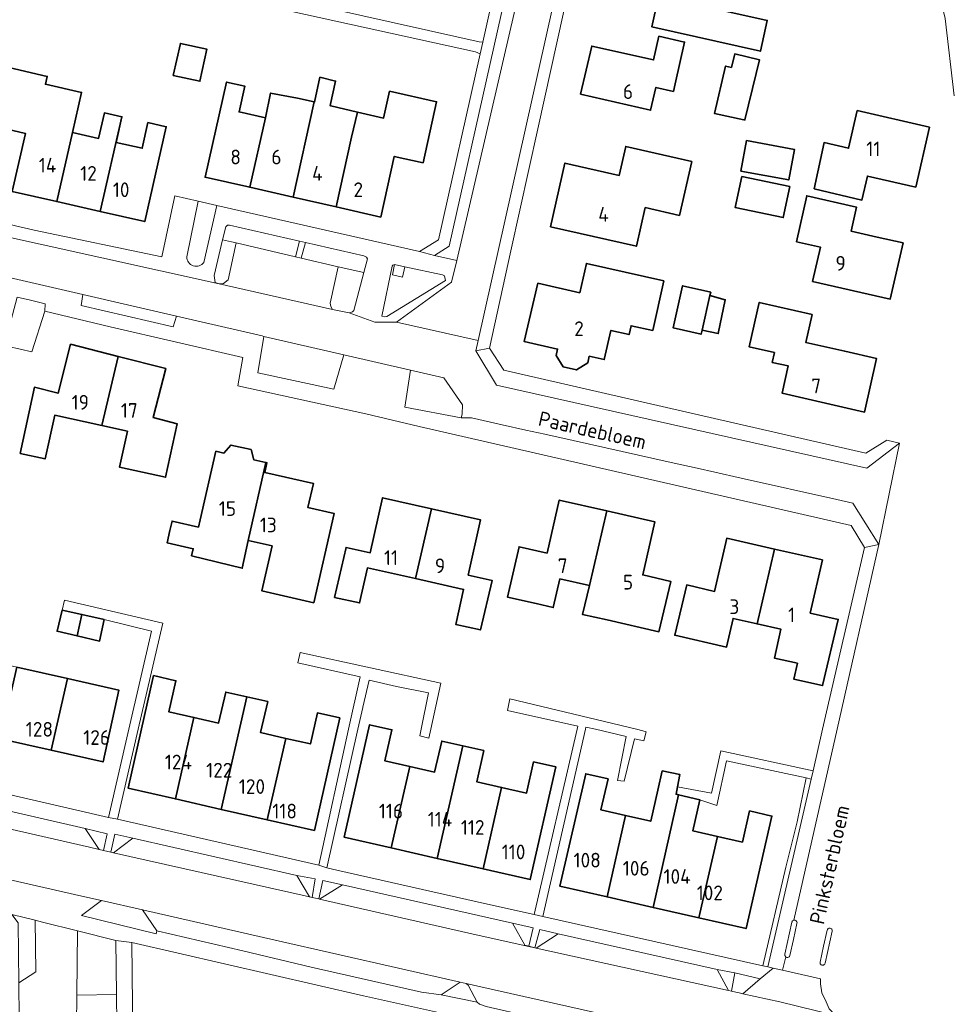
# Model space of a CAD drawing. Header units: metres. Extents: x 248349 to 248832, y 480496 to 481249.
# Tile 15 of 16: x 248718 to 248832, y 480966 to 481087. Entities that reach past the tile are written whole.
import ezdxf
from ezdxf.enums import TextEntityAlignment as Align

# ---------------------------------------------------------------- set-up
doc = ezdxf.new("R2010")
doc.units = ezdxf.units.M
for name, color, linetype, lineweight in [('B-XX-GR-GROENVOORZIENING-GV', 80, 'Continuous', 18), ('B-XX-IE-TERREINAFSCHEIDING_KUNSTMATIG_HEKWERK-G', 20, 'IE-TERREINAFSCHEIDING-KUNSTMATIG', 18), ('B-XX-OG-BEBOUWING-GV', 7, 'Continuous', 35), ('B-XX-OG-BEBOUWING-T18', 10, 'Continuous', 18), ('B-XX-OG-BEBOUWING_LOODS-GV', 7, 'Continuous', 35), ('B-XX-OG-TERREIN_ERF-GV', 7, 'Continuous', 18), ('B-XX-OG-TOPOGRAFIE-T18', 10, 'Continuous', 18), ('B-XX-VH-VERHARDING_OPEN-GV', 252, 'Continuous', 18)]:
    doc.layers.add(name, color=color, linetype=linetype, lineweight=lineweight)
doc.styles.add('NLCS-ISO-M-T18', font='NLCS-ISO.ttf', dxfattribs={"height": 1.8})
doc.linetypes.add('IE-TERREINAFSCHEIDING-KUNSTMATIG', pattern='A,4,[82,NLCS.SHX,S=0.75,R=90,X=0,Y=0],4,-2', length=10)

msp = doc.modelspace()

# ---------------------------------------------------------------- linework, layer by layer
at = {"layer": 'B-XX-GR-GROENVOORZIENING-GV'}
msp.add_lwpolyline([(248740.117, 481057.098), (248741.721, 481064.067), (248739.423, 481064.588), (248738.019, 481057.794)], dxfattribs=at)
for points in [[(248751.331, 481057.785), (248751.82, 481059.703), (248743.26, 481061.65), (248743, 481061.65), (248742.79, 481061.46), (248742.414, 481059.86), (248743.504, 481059.618), (248744.08, 481059.49)], [(248742, 481054.5), (248742.51, 481054.55), (248743.08, 481054.96), (248744.08, 481059.49), (248743.504, 481059.618), (248742.414, 481059.86), (248741.39, 481055.5), (248741.51, 481054.65)], [(248752.005, 481057.626), (248756.54, 481056.56), (248759.693, 481055.858), (248760.14, 481057.53), (248760, 481057.75), (248759.7, 481057.91), (248752.549, 481059.537)], [(248756.54, 481056.56), (248755.55, 481052.14), (248755.63, 481051.71), (248755.84, 481051.36), (248757.89, 481050.93), (248758.3, 481051.06), (248758.46, 481051.24), (248759.693, 481055.858)], [(248762.49, 481050.5), (248769.67, 481054.89), (248769.59, 481055.28), (248769.54, 481055.45), (248769.32, 481055.58), (248764.716, 481056.582), (248764.414, 481055.302), (248763.185, 481055.571), (248763.44, 481056.86), (248763.24, 481056.79), (248763.16, 481056.65), (248761.9, 481050.53), (248762.15, 481050.46)], [(248764.716, 481056.582), (248763.44, 481056.86), (248763.185, 481055.571), (248764.414, 481055.302)], [(248714.972, 481047.97), (248714.736, 481047.145), (248719.07, 481046.18), (248720.66, 481051.16), (248720.7, 481052.05), (248718.93, 481052.49), (248717.26, 481052.85), (248715.93, 481047.76)], [(248757.23, 481045.801), (248747.46, 481048.06), (248746.71, 481043.61), (248756, 481041.61)], [(248771.71, 481038.53), (248771.74, 481039.68), (248769.45, 481042.98), (248765.41, 481043.91), (248764.68, 481039.408), (248771.6, 481038.1)], [(248724.66, 480975.35), (248724.58, 480967.5), (248729.43, 480967.55), (248729.36, 480974.16)]]:
    msp.add_lwpolyline(points, close=True, dxfattribs=at)
msp.add_lwpolyline([(248738.019, 481057.794, 0.7072963), (248740.117, 481057.098)], format="xyb", dxfattribs=at)
at = {"layer": 'B-XX-IE-TERREINAFSCHEIDING_KUNSTMATIG_HEKWERK-G'}
msp.add_lwpolyline([(248831.906, 481077.496), (248830.774, 481086.953), (248828.385, 481096.972)], dxfattribs=at)
at = {"layer": 'B-XX-OG-BEBOUWING-GV'}
for points in [[(248799.985, 481094), (248796.879, 481094.692), (248790.316, 481096.18), (248789.015, 481090.31), (248793.989, 481089.199), (248795.567, 481088.846), (248794.912, 481085.917), (248808.194, 481082.947), (248809.036, 481086.712), (248802.622, 481088.132), (248803.019, 481089.864), (248799.236, 481090.731)], [(248786.174, 481077.709), (248794.755, 481075.728), (248795.403, 481078.51), (248797.55, 481078.018), (248797.755, 481078.968), (248798.91, 481084.069), (248795.771, 481084.779), (248795.115, 481081.875), (248787.565, 481083.579)], [(248804.639, 481080.953), (248803.92, 481081.13), (248802.57, 481075.34), (248806.17, 481074.55), (248806.3, 481074.53), (248807.65, 481080.21), (248808.081, 481081.881), (248805.054, 481082.603)], [(248722.119, 481064.558), (248724.05, 481072.996), (248724.033, 481073), (248725.154, 481077.903), (248720.742, 481078.911), (248720.961, 481079.869), (248716.272, 481080.94), (248714.621, 481073.716), (248718.29, 481072.878), (248716.679, 481065.801)], [(248745.725, 481066.295), (248747.648, 481074.79), (248744.419, 481075.52), (248745.127, 481078.653), (248742.892, 481079.158), (248740.272, 481067.53)], [(248753.642, 481076.728), (248753.617, 481076.734), (248751.02, 481065.095), (248756.317, 481063.896), (248758.182, 481072.409), (248758.898, 481075.478), (248755.659, 481076.273), (248755.565, 481076.294), (248756.221, 481079.292), (248754.303, 481079.748)], [(248747.648, 481074.79), (248745.725, 481066.295), (248751.02, 481065.095), (248753.617, 481076.734), (248751.579, 481077.195), (248748.278, 481077.823)], [(248758.182, 481072.409), (248756.317, 481063.896), (248761.759, 481062.663), (248763.404, 481070.073), (248766.919, 481069.292), (248768.579, 481076.77), (248762.828, 481078.047), (248762.099, 481074.767), (248758.898, 481075.478)], [(248727.421, 481063.346), (248730.098, 481074.919), (248727.951, 481075.402), (248727.247, 481072.277), (248724.05, 481072.996), (248722.119, 481064.558)], [(248814.749, 481066.109), (248820.599, 481064.732), (248821.268, 481067.672), (248827.187, 481066.325), (248828.868, 481073.646), (248820.031, 481075.677), (248818.974, 481071.077), (248815.977, 481071.767)], [(248727.421, 481063.346), (248732.876, 481062.1), (248735.52, 481073.7), (248733.273, 481074.205), (248732.57, 481071.08), (248729.395, 481071.794), (248730.098, 481074.919)], [(248806.494, 481072.016), (248805.798, 481068.282), (248811.649, 481067.191), (248812.345, 481070.924)], [(248782.518, 481061.476), (248793.018, 481059.09), (248794.095, 481063.811), (248798.289, 481062.854), (248799.795, 481069.447), (248791.714, 481071.288), (248790.915, 481067.757), (248784.283, 481069.258)], [(248805.91, 481067.633), (248805.106, 481063.824), (248810.983, 481062.584), (248811.787, 481066.393)], [(248812.605, 481059.646), (248815.521, 481058.983), (248814.565, 481054.777), (248824.072, 481052.617), (248825.637, 481059.495), (248822.471, 481060.218), (248819.29, 481060.945), (248819.957, 481063.864), (248813.866, 481065.256)], [(248795.013, 481048.766), (248796.374, 481054.856), (248786.916, 481056.997), (248786.101, 481053.397), (248780.972, 481054.557), (248779.312, 481047.427), (248783.388, 481046.505), (248783.207, 481045.705), (248784.082, 481044.319), (248785.681, 481043.956), (248787.068, 481044.831), (248787.249, 481045.631), (248789.082, 481045.216), (248789.894, 481048.784), (248792.121, 481048.278), (248792.368, 481049.367)], [(248802.116, 481053.48), (248798.675, 481054.265), (248797.498, 481049.112), (248800.94, 481048.326), (248801.05, 481048.81), (248802, 481053.08), (248802.023, 481053.073)], [(248802.023, 481053.073), (248802, 481053.08), (248801.05, 481048.81), (248803.04, 481048.41), (248803.89, 481052.552)], [(248809.634, 481044.874), (248811.598, 481044.442), (248810.864, 481041.104), (248820.925, 481038.813), (248822.405, 481045.344), (248818.499, 481046.237), (248813.737, 481047.326), (248814.516, 481050.736), (248808.054, 481052.221), (248806.804, 481046.785), (248809.907, 481046.087)], [(248727.642, 481037.148), (248729.637, 481045.616), (248723.819, 481047.098), (248722.291, 481041.098), (248719.394, 481041.836), (248717.666, 481033.754), (248720.685, 481033.078), (248721.884, 481038.425)], [(248727.642, 481037.148), (248730.769, 481036.455), (248729.79, 481032.082), (248735.431, 481030.829), (248736.842, 481037.38), (248733.926, 481038.135), (248735.454, 481044.135), (248729.637, 481045.616)], [(248739.651, 481025.619), (248739.443, 481024.733), (248736.228, 481025.472), (248735.962, 481024.313), (248735.618, 481022.817), (248738.822, 481022.081), (248738.62, 481021.222), (248744.82, 481019.709), (248745.521, 481023.093), (248747.68, 481032.633), (248746.239, 481032.959), (248745.897, 481034.216), (248743.42, 481034.776), (248742.571, 481033.789), (248741.596, 481034.01)], [(248747.68, 481032.633), (248745.521, 481023.093), (248748.466, 481022.433), (248747.205, 481016.94), (248753.56, 481015.481), (248756.066, 481026.397), (248752.83, 481027.14), (248753.506, 481030.083), (248747.571, 481031.426), (248747.836, 481032.598)], [(248766.006, 481018.428), (248767.946, 481026.97), (248761.974, 481028.315), (248760.459, 481021.591), (248757.512, 481022.256), (248756.106, 481016.14), (248759.153, 481015.46), (248760.11, 481019.745)], [(248783.664, 481018.397), (248787.268, 481017.575), (248789.424, 481026.714), (248783.575, 481028.042), (248782.101, 481021.549), (248778.669, 481022.328), (248777.237, 481016.171), (248780.747, 481015.371), (248782.856, 481014.886)], [(248767.946, 481026.97), (248766.006, 481018.428), (248771.882, 481017.115), (248770.925, 481012.83), (248773.941, 481012.157), (248775.392, 481018.197), (248772.449, 481018.87), (248773.968, 481025.614)], [(248789.424, 481026.714), (248787.268, 481017.575), (248786.43, 481014.033), (248789.432, 481013.39), (248795.768, 481011.945), (248797.224, 481018.084), (248793.797, 481018.883), (248795.274, 481025.386)], [(248809.921, 481022.05), (248804.07, 481023.381), (248802.589, 481016.867), (248799.179, 481017.654), (248797.719, 481011.501), (248804.044, 481010.059), (248804.842, 481013.558), (248807.787, 481012.892)], [(248809.921, 481022.05), (248807.787, 481012.892), (248810.703, 481012.232), (248809.903, 481008.723), (248812.72, 481008.081), (248812.276, 481006.139), (248815.795, 481005.345), (248817.706, 481013.449), (248814.294, 481014.225), (248815.77, 481020.719)], [(248725.193, 481014.045), (248722.79, 481014.58), (248722.16, 481011.99), (248724.603, 481011.431)], [(248727.91, 481013.44), (248725.193, 481014.045), (248724.603, 481011.431), (248727.36, 481010.8)], [(248717.229, 481007.599), (248715.252, 480998.848), (248721.444, 480997.449), (248723.421, 481006.2)], [(248723.421, 481006.2), (248721.444, 480997.449), (248727.782, 480996.017), (248729.721, 481004.776)], [(248736.634, 480991.49), (248738.897, 481001.448), (248735.83, 481002.144), (248736.693, 481005.945), (248733.964, 481006.566), (248730.871, 480992.799)], [(248742.251, 480990.214), (248745.377, 481003.973), (248742.784, 481004.562), (248741.921, 481000.761), (248738.897, 481001.448), (248736.634, 480991.49)], [(248747.868, 480988.937), (248750.131, 480998.897), (248747.058, 480999.595), (248747.92, 481003.396), (248745.377, 481003.973), (248742.251, 480990.214)], [(248747.868, 480988.937), (248753.631, 480987.628), (248756.732, 481001.396), (248754.003, 481002.015), (248753.14, 480998.214), (248750.131, 480998.897)], [(248763.044, 480985.489), (248765.307, 480995.451), (248762.254, 480996.145), (248763.117, 480999.946), (248760.387, 481000.565), (248757.283, 480986.798)], [(248765.307, 480995.451), (248763.044, 480985.489), (248768.659, 480984.214), (248771.786, 480997.978), (248769.209, 480998.563), (248768.345, 480994.761)], [(248774.274, 480982.938), (248776.537, 480992.901), (248773.492, 480993.593), (248774.355, 480997.394), (248771.786, 480997.978), (248768.659, 480984.214)], [(248776.537, 480992.901), (248774.274, 480982.938), (248780.035, 480981.629), (248783.167, 480995.394), (248780.446, 480996.011), (248779.584, 480992.209)], [(248791.701, 480989.458), (248789.437, 480979.493), (248795.053, 480978.217), (248798.18, 480991.985), (248797.865, 480992.057), (248798.048, 480992.98), (248798.34, 480994.46), (248796.19, 480994.91), (248795.643, 480992.561), (248794.779, 480988.759)], [(248791.701, 480989.458), (248788.689, 480990.143), (248789.552, 480993.944), (248786.822, 480994.564), (248783.676, 480980.802), (248789.437, 480979.493)], [(248800.668, 480976.942), (248802.932, 480986.909), (248799.917, 480987.594), (248800.779, 480991.395), (248798.18, 480991.985), (248795.053, 480978.217)], [(248802.932, 480986.909), (248800.668, 480976.942), (248806.429, 480975.633), (248809.591, 480989.394), (248806.861, 480990.014), (248805.998, 480986.212)]]:
    msp.add_lwpolyline(points, close=True, dxfattribs=at)
at = {"layer": 'B-XX-OG-BEBOUWING_LOODS-GV'}
msp.add_lwpolyline([(248736.379, 481079.991), (248739.625, 481079.272), (248740.492, 481083.182), (248737.245, 481083.902)], close=True, dxfattribs=at)
at = {"layer": 'B-XX-OG-TERREIN_ERF-GV'}
for points in [[(248751.99, 481113.98), (248746.59, 481090.2), (248767.592, 481085.492), (248773.8, 481084.1), (248774.22, 481084.06), (248779.37, 481107.23), (248779.61, 481108.78), (248779.57, 481110.56), (248779.15, 481132.14), (248778.025, 481132.179), (248765.861, 481131.885), (248754.46, 481131.61), (248751.28, 481116.43), (248752.44, 481115.98)], [(248739.625, 481079.272), (248736.379, 481079.991), (248737.245, 481083.902), (248740.492, 481083.182)], [(248795.403, 481078.51), (248794.755, 481075.728), (248786.174, 481077.709), (248787.565, 481083.579), (248795.115, 481081.875), (248795.771, 481084.779), (248798.91, 481084.069), (248797.755, 481078.968), (248797.55, 481078.018)], [(248803.92, 481081.13), (248804.639, 481080.953), (248805.054, 481082.603), (248808.081, 481081.881), (248807.65, 481080.21), (248806.3, 481074.53), (248806.17, 481074.55), (248802.57, 481075.34)], [(248722.119, 481064.558), (248716.679, 481065.801), (248718.29, 481072.878), (248714.621, 481073.716), (248716.272, 481080.94), (248720.961, 481079.869), (248720.742, 481078.911), (248725.154, 481077.903), (248724.033, 481073), (248724.05, 481072.996), (248727.247, 481072.277), (248727.951, 481075.402), (248730.098, 481074.919), (248729.395, 481071.794), (248732.57, 481071.08), (248733.273, 481074.205), (248735.52, 481073.7), (248732.876, 481062.1), (248727.421, 481063.346)], [(248751.579, 481077.195), (248753.617, 481076.734), (248753.642, 481076.728), (248754.303, 481079.748), (248756.221, 481079.292), (248755.565, 481076.294), (248755.659, 481076.273), (248758.898, 481075.478), (248762.099, 481074.767), (248762.828, 481078.047), (248768.579, 481076.77), (248766.919, 481069.292), (248763.404, 481070.073), (248761.759, 481062.663), (248756.317, 481063.896), (248751.02, 481065.095), (248745.725, 481066.295), (248740.272, 481067.53), (248742.892, 481079.158), (248745.127, 481078.653), (248744.419, 481075.52), (248747.648, 481074.79), (248748.278, 481077.823)], [(248814.749, 481066.109), (248815.977, 481071.767), (248818.974, 481071.077), (248820.031, 481075.677), (248828.868, 481073.646), (248827.187, 481066.325), (248821.268, 481067.672), (248820.599, 481064.732)], [(248806.494, 481072.016), (248812.345, 481070.924), (248811.649, 481067.191), (248805.798, 481068.282)], [(248782.518, 481061.476), (248784.283, 481069.258), (248790.915, 481067.757), (248791.714, 481071.288), (248799.795, 481069.447), (248798.289, 481062.854), (248794.095, 481063.811), (248793.018, 481059.09)], [(248805.91, 481067.633), (248811.787, 481066.393), (248810.983, 481062.584), (248805.106, 481063.824)], [(248822.471, 481060.218), (248825.637, 481059.495), (248824.072, 481052.617), (248814.565, 481054.777), (248815.521, 481058.983), (248812.605, 481059.646), (248813.866, 481065.256), (248819.957, 481063.864), (248819.29, 481060.945)], [(248779.312, 481047.427), (248780.972, 481054.557), (248786.101, 481053.397), (248786.916, 481056.997), (248796.374, 481054.856), (248795.013, 481048.766), (248792.368, 481049.367), (248792.121, 481048.278), (248789.894, 481048.784), (248789.082, 481045.216), (248787.249, 481045.631), (248787.068, 481044.831), (248785.681, 481043.956), (248784.082, 481044.319), (248783.207, 481045.705), (248783.388, 481046.505)], [(248802.023, 481053.073), (248803.89, 481052.552), (248803.04, 481048.41), (248801.05, 481048.81), (248800.94, 481048.326), (248797.498, 481049.112), (248798.675, 481054.265), (248802.116, 481053.48)], [(248818.499, 481046.237), (248822.405, 481045.344), (248820.925, 481038.813), (248810.864, 481041.104), (248811.598, 481044.442), (248809.634, 481044.874), (248809.907, 481046.087), (248806.804, 481046.785), (248808.054, 481052.221), (248814.516, 481050.736), (248813.737, 481047.326)], [(248729.637, 481045.616), (248735.454, 481044.135), (248733.926, 481038.135), (248736.842, 481037.38), (248735.431, 481030.829), (248729.79, 481032.082), (248730.769, 481036.455), (248727.642, 481037.148), (248721.884, 481038.425), (248720.685, 481033.078), (248717.666, 481033.754), (248719.394, 481041.836), (248722.291, 481041.098), (248723.819, 481047.098)], [(248739.443, 481024.733), (248739.651, 481025.619), (248741.596, 481034.01), (248742.571, 481033.789), (248743.42, 481034.776), (248745.897, 481034.216), (248746.239, 481032.959), (248747.68, 481032.633), (248747.836, 481032.598), (248747.571, 481031.426), (248753.506, 481030.083), (248752.83, 481027.14), (248756.066, 481026.397), (248753.56, 481015.481), (248747.205, 481016.94), (248748.466, 481022.433), (248745.521, 481023.093), (248744.82, 481019.709), (248738.62, 481021.222), (248738.822, 481022.081), (248735.618, 481022.817), (248735.962, 481024.313), (248736.228, 481025.472)], [(248767.946, 481026.97), (248773.968, 481025.614), (248772.449, 481018.87), (248775.392, 481018.197), (248773.941, 481012.157), (248770.925, 481012.83), (248771.882, 481017.115), (248766.006, 481018.428), (248760.11, 481019.745), (248759.153, 481015.46), (248756.106, 481016.14), (248757.512, 481022.256), (248760.459, 481021.591), (248761.974, 481028.315)], [(248789.424, 481026.714), (248795.274, 481025.386), (248793.797, 481018.883), (248797.224, 481018.084), (248795.768, 481011.945), (248789.432, 481013.39), (248786.43, 481014.033), (248787.268, 481017.575), (248783.664, 481018.397), (248782.856, 481014.886), (248780.747, 481015.371), (248777.237, 481016.171), (248778.669, 481022.328), (248782.101, 481021.549), (248783.575, 481028.042)], [(248807.787, 481012.892), (248804.842, 481013.558), (248804.044, 481010.059), (248797.719, 481011.501), (248799.179, 481017.654), (248802.589, 481016.867), (248804.07, 481023.381), (248809.921, 481022.05), (248815.77, 481020.719), (248814.294, 481014.225), (248817.706, 481013.449), (248815.795, 481005.345), (248812.276, 481006.139), (248812.72, 481008.081), (248809.903, 481008.723), (248810.703, 481012.232)], [(248715.252, 480998.848), (248709.06, 481000.246), (248702.722, 481001.678), (248704.703, 481010.429), (248711.037, 481008.998), (248717.229, 481007.599), (248723.421, 481006.2), (248729.721, 481004.776), (248727.782, 480996.017), (248721.444, 480997.449)], [(248745.377, 481003.973), (248747.92, 481003.396), (248747.058, 480999.595), (248750.131, 480998.897), (248753.14, 480998.214), (248754.003, 481002.015), (248756.732, 481001.396), (248753.631, 480987.628), (248747.868, 480988.937), (248742.251, 480990.214), (248736.634, 480991.49), (248730.871, 480992.799), (248733.964, 481006.566), (248736.693, 481005.945), (248735.83, 481002.144), (248738.897, 481001.448), (248741.921, 481000.761), (248742.784, 481004.562)], [(248765.307, 480995.451), (248768.345, 480994.761), (248769.209, 480998.563), (248771.786, 480997.978), (248774.355, 480997.394), (248773.492, 480993.593), (248776.537, 480992.901), (248779.584, 480992.209), (248780.446, 480996.011), (248783.167, 480995.394), (248780.035, 480981.629), (248774.274, 480982.938), (248768.659, 480984.214), (248763.044, 480985.489), (248757.283, 480986.798), (248760.387, 481000.565), (248763.117, 480999.946), (248762.254, 480996.145)]]:
    msp.add_lwpolyline(points, close=True, dxfattribs=at)
for points in [[(248704.61, 481064.48), (248719.36, 481061.04), (248734.99, 481057.78), (248736.55, 481065.24), (248739.423, 481064.588), (248741.721, 481064.067), (248766.473, 481058.452), (248768.82, 481059.86), (248773.9, 481082.63), (248773.34, 481082.86), (248749.218, 481088.185), (248745.03, 481089.11), (248745.03, 481089.13), (248746.03, 481093.91), (248747.867, 481102.474), (248750.51, 481114.79), (248725.1, 481120.81), (248724.81, 481118.75), (248723.81, 481114.5), (248722.46, 481110.08), (248719.78, 481102.66), (248717.43, 481096.48)], [(248802.622, 481088.132), (248809.036, 481086.712), (248808.194, 481082.947), (248794.912, 481085.917), (248795.567, 481088.846)], [(248700.395, 480995.689), (248728.44, 480989.2), (248730.935, 481000), (248733.71, 481012.01), (248727.91, 481013.44), (248727.36, 481010.8), (248724.603, 481011.431), (248722.16, 481011.99), (248722.79, 481014.58), (248723.06, 481015.8), (248735.11, 481013), (248732.092, 481000), (248729.54, 480989.01), (248754.16, 480983.39), (248757.818, 481000), (248759.23, 481006.41), (248751.59, 481008.14), (248751.88, 481009.38), (248769.11, 481005.63), (248767.887, 481000), (248767.65, 480998.91), (248766.52, 480999.21), (248766.683, 481000), (248767.61, 481004.48), (248763.67, 481005.24), (248760.353, 481006.029), (248759.55, 481002.7), (248759.55, 481002.69), (248758.95, 481000), (248755.17, 480983.05), (248756.36, 480982.79), (248774.8, 480978.61), (248780.508, 480977.332), (248785.757, 481000), (248785.85, 481000.4), (248777.26, 481002.29), (248777.54, 481003.74), (248793.033, 481000), (248793.82, 480999.81), (248794.217, 480999.713), (248793.918, 480998.584), (248792.77, 480998.83), (248791.54, 480993.64), (248790.71, 480993.76), (248791.75, 480999.13), (248788.035, 481000), (248786.84, 481000.28), (248786.776, 481000), (248781.569, 480977.094), (248808.473, 480971.07), (248811.282, 480983.135), (248812.696, 480988.672), (248813.767, 480994.047), (248804.06, 480996.14), (248802.86, 480990.68), (248800.779, 480991.395), (248799.917, 480987.594), (248802.932, 480986.909), (248805.998, 480986.212), (248806.861, 480990.014), (248809.591, 480989.394), (248806.429, 480975.633), (248800.668, 480976.942), (248795.053, 480978.217), (248789.437, 480979.493), (248783.676, 480980.802), (248786.822, 480994.564), (248789.552, 480993.944), (248788.689, 480990.143), (248791.701, 480989.458), (248794.779, 480988.759), (248795.643, 480992.561), (248796.19, 480994.91), (248798.34, 480994.46), (248798.048, 480992.98), (248802.2, 480992.18), (248803.34, 480997.36), (248814.64, 480994.94), (248815.804, 481000), (248820.92, 481022.25), (248819.27, 481024.95), (248766.44, 481037.04), (248759.94, 481038.58), (248744.26, 481042.01), (248744.89, 481045.49), (248728.65, 481049.24), (248720.66, 481051.16), (248719.07, 481046.18), (248714.736, 481047.145)], [(248771, 480964.86), (248759.66, 480967.41), (248731.31, 480973.93), (248731.578, 480947.233)]]:
    msp.add_lwpolyline(points, dxfattribs=at)
at = {"layer": 'B-XX-VH-VERHARDING_OPEN-GV'}
for points in [[(248779.37, 481107.23), (248774.22, 481084.06), (248773.9, 481082.63), (248768.82, 481059.86), (248766.473, 481058.452), (248768.34, 481057.96), (248770.11, 481059.08), (248780.14, 481103.84)], [(248779.49, 481093.79), (248771.05, 481057.36), (248770.42, 481054.69), (248763.67, 481049.79), (248773.656, 481047.569), (248785.24, 481099.4)], [(248785.24, 481099.4), (248773.656, 481047.569), (248773.37, 481046.29), (248775.05, 481046.64), (248777.67, 481058.53), (248780.97, 481073.46), (248784.16, 481087.86)], [(248749.218, 481088.185), (248773.34, 481082.86), (248773.9, 481082.63), (248774.22, 481084.06), (248773.8, 481084.1), (248767.592, 481085.492), (248746.59, 481090.2)], [(248738.019, 481057.794), (248739.423, 481064.588), (248736.55, 481065.24), (248734.99, 481057.78), (248719.36, 481061.04), (248704.61, 481064.48), (248703.11, 481065.1), (248702.26, 481065.88), (248701.75, 481066.89), (248701.86, 481067.3), (248700.08, 481063.75), (248701.524, 481063.431)], [(248701.524, 481063.431), (248700.08, 481063.75), (248699.9, 481063.45), (248697.56, 481059.44), (248714.13, 481055.76), (248725.3, 481053.19), (248736.75, 481050.54), (248747.23, 481048.11), (248747.46, 481048.06), (248757.23, 481045.801), (248765.41, 481043.91), (248769.45, 481042.98), (248771.74, 481039.68), (248771.71, 481038.53), (248771.6, 481038.1), (248772.84, 481038.09), (248776.588, 481037.254), (248779.485, 481036.608), (248781.818, 481036.087)], [(248706.082, 481062.426), (248742, 481054.5), (248741.51, 481054.65), (248741.39, 481055.5), (248742.414, 481059.86), (248742.79, 481061.46), (248743, 481061.65), (248743.26, 481061.65), (248751.82, 481059.703), (248752.549, 481059.537), (248759.7, 481057.91), (248760, 481057.75), (248760.14, 481057.53), (248759.693, 481055.858), (248758.46, 481051.24), (248758.3, 481051.06), (248757.89, 481050.93), (248761.04, 481049.81), (248763.67, 481049.79), (248770.42, 481054.69), (248771.05, 481057.36), (248768.34, 481057.96), (248766.473, 481058.452), (248741.721, 481064.067)], [(248741.721, 481064.067), (248740.117, 481057.098)], [(248781.818, 481036.087), (248785.271, 481035.317), (248797.273, 481032.639), (248800.46, 481031.928), (248802.632, 481031.443), (248805.851, 481030.725), (248817.539, 481028.117), (248819.5, 481027.68), (248822.69, 481022.6), (248825.19, 481035), (248821.21, 481031.96), (248775.9, 481042.1), (248773.37, 481046.29), (248773.656, 481047.569), (248763.67, 481049.79), (248761.04, 481049.81), (248757.89, 481050.93), (248755.84, 481051.36), (248742, 481054.5), (248706.082, 481062.426)], [(248717.26, 481052.85), (248718.93, 481052.49), (248720.7, 481052.05), (248720.66, 481051.16), (248728.65, 481049.24), (248744.89, 481045.49), (248744.26, 481042.01), (248759.94, 481038.58), (248766.44, 481037.04), (248819.27, 481024.95), (248820.92, 481022.25), (248822.69, 481022.6), (248819.5, 481027.68), (248817.539, 481028.117), (248805.851, 481030.725), (248802.632, 481031.443), (248800.46, 481031.928), (248797.273, 481032.639), (248785.271, 481035.317), (248781.818, 481036.087), (248779.485, 481036.608), (248776.588, 481037.254), (248772.84, 481038.09), (248771.6, 481038.1), (248764.68, 481039.408), (248765.41, 481043.91), (248757.23, 481045.801), (248756, 481041.61), (248746.71, 481043.61), (248747.46, 481048.06), (248747.23, 481048.11), (248736.75, 481050.54), (248736.38, 481049.23), (248725.1, 481051.85), (248725.3, 481053.19), (248714.13, 481055.76)], [(248702, 480993.29), (248725.61, 480987.85), (248728.292, 480987.228), (248727.834, 480985.187), (248728.721, 480984.987), (248729.238, 480987.165), (248731.43, 480986.68), (248751.48, 480982.11), (248753.735, 480981.712), (248753.346, 480979.438), (248754.175, 480979.249), (248754.667, 480981.516), (248757.06, 480980.98), (248777.87, 480976.29), (248780.394, 480975.711), (248779.866, 480973.467), (248780.59, 480973.287), (248781.201, 480975.512), (248783.46, 480974.99), (248802.9, 480970.63), (248805.075, 480970.204), (248808.179, 480969.476), (248809.74, 480970.79), (248809.1, 480970.93), (248808.473, 480971.07), (248781.569, 480977.094), (248780.508, 480977.332), (248774.8, 480978.61), (248756.36, 480982.79), (248755.17, 480983.05), (248754.16, 480983.39), (248729.54, 480989.01), (248728.44, 480989.2), (248700.395, 480995.689)], [(248774.65, 480966.09), (248773.84, 480966.38), (248773.56, 480966.61), (248769.15, 480967.53), (248766.74, 480967.84), (248753.24, 480970.89), (248744.9, 480972.9), (248734.35, 480975.34), (248734.28, 480975), (248725.16, 480977.233), (248727.581, 480979.049), (248725.2, 480979.59), (248707.08, 480983.73)], [(248716.639, 480977.35), (248719.482, 480976.641), (248720.361, 480976.422), (248724.66, 480975.35), (248729.36, 480974.16), (248731.31, 480973.93), (248759.66, 480967.41), (248771, 480964.86)]]:
    msp.add_lwpolyline(points, dxfattribs=at)
for points in [[(248781.585, 481103.641), (248780.14, 481103.84), (248770.11, 481059.08), (248768.34, 481057.96), (248771.05, 481057.36), (248779.49, 481093.79)], [(248751.331, 481057.785), (248752.005, 481057.626), (248752.549, 481059.537), (248751.82, 481059.703)], [(248755.84, 481051.36), (248755.63, 481051.71), (248755.55, 481052.14), (248756.54, 481056.56), (248752.005, 481057.626), (248751.331, 481057.785), (248744.08, 481059.49), (248743.08, 481054.96), (248742.51, 481054.55), (248742, 481054.5)], [(248764.716, 481056.582), (248769.32, 481055.58), (248769.54, 481055.45), (248769.59, 481055.28), (248769.67, 481054.89), (248762.49, 481050.5), (248762.15, 481050.46), (248761.9, 481050.53), (248763.16, 481056.65), (248763.24, 481056.79), (248763.44, 481056.86)], [(248725.3, 481053.19), (248725.1, 481051.85), (248736.38, 481049.23), (248736.75, 481050.54)], [(248775.05, 481046.64), (248773.37, 481046.29), (248775.9, 481042.1), (248821.21, 481031.96), (248825.19, 481035), (248823.66, 481035.35), (248821.09, 481033.79), (248798.66, 481038.91), (248776.81, 481043.91)], [(248811.185, 480972.479), (248812.047, 480976.396), (248812.06, 480976.448), (248812.093, 480976.516), (248812.133, 480976.566), (248812.204, 480976.62), (248812.267, 480976.646), (248812.292, 480976.65), (248817.576, 481000), (248822.69, 481022.6), (248820.92, 481022.25), (248815.804, 481000), (248814.64, 480994.94), (248814.4, 480993.91), (248809.1, 480970.93), (248809.74, 480970.79), (248810.907, 480970.528), (248811.279, 480972.171), (248811.238, 480972.209), (248811.199, 480972.277), (248811.177, 480972.353), (248811.174, 480972.414)], [(248729.54, 480989.01), (248732.092, 481000), (248735.11, 481013), (248723.06, 481015.8), (248722.79, 481014.58), (248725.193, 481014.045), (248727.91, 481013.44), (248733.71, 481012.01), (248730.935, 481000), (248728.44, 480989.2)], [(248758.95, 481000), (248759.55, 481002.69), (248759.55, 481002.7), (248760.353, 481006.029), (248763.67, 481005.24), (248767.61, 481004.48), (248766.683, 481000), (248766.52, 480999.21), (248767.65, 480998.91), (248767.887, 481000), (248769.11, 481005.63), (248751.88, 481009.38), (248751.59, 481008.14), (248759.23, 481006.41), (248757.818, 481000), (248754.16, 480983.39), (248755.17, 480983.05)], [(248793.82, 480999.81), (248793.033, 481000), (248777.54, 481003.74), (248777.26, 481002.29), (248785.85, 481000.4), (248785.757, 481000), (248780.508, 480977.332), (248781.569, 480977.094), (248786.776, 481000), (248786.84, 481000.28), (248788.035, 481000), (248791.75, 480999.13), (248790.71, 480993.76), (248791.54, 480993.64), (248792.77, 480998.83), (248793.918, 480998.584), (248794.217, 480999.713)], [(248814.4, 480993.91), (248814.64, 480994.94), (248803.34, 480997.36), (248802.2, 480992.18), (248798.048, 480992.98), (248797.865, 480992.057), (248798.18, 480991.985), (248800.779, 480991.395), (248802.86, 480990.68), (248804.06, 480996.14), (248813.767, 480994.047)], [(248814.4, 480993.91), (248813.767, 480994.047), (248812.696, 480988.672), (248811.282, 480983.135), (248808.473, 480971.07), (248809.1, 480970.93)], [(248727.29, 480985.31), (248725.61, 480987.85), (248702, 480993.29), (248699.55, 480991.649), (248701.99, 480991.1), (248726.13, 480985.58)], [(248725.61, 480987.85), (248727.29, 480985.31), (248727.834, 480985.187), (248728.292, 480987.228)], [(248729.06, 480984.91), (248731.43, 480986.68), (248729.238, 480987.165), (248728.721, 480984.987)], [(248751.48, 480982.11), (248731.43, 480986.68), (248729.06, 480984.91), (248752.5, 480979.64), (248753.03, 480979.51)], [(248751.48, 480982.11), (248753.03, 480979.51), (248753.346, 480979.438), (248753.735, 480981.712)], [(248754.24, 480979.234), (248757.06, 480980.98), (248754.667, 480981.516), (248754.175, 480979.249)], [(248773.44, 480974.85), (248780.59, 480973.287), (248779.866, 480973.467), (248779.37, 480973.59), (248777.87, 480976.29), (248757.06, 480980.98), (248754.24, 480979.234)], [(248734.35, 480975.34), (248732.59, 480977.91), (248727.581, 480979.049), (248725.16, 480977.233), (248734.28, 480975)], [(248771.48, 480969.09), (248748.85, 480974.21), (248732.59, 480977.91), (248734.35, 480975.34), (248744.9, 480972.9), (248753.24, 480970.89), (248766.74, 480967.84), (248769.15, 480967.53)], [(248716.639, 480977.35), (248717.4, 480976.33), (248717.48, 480969.01), (248719.568, 480970.342), (248719.482, 480976.641)], [(248724.58, 480967.5), (248724.66, 480975.35), (248720.361, 480976.422), (248719.482, 480976.641), (248719.568, 480970.342), (248717.48, 480969.01), (248717.51, 480964.69), (248719.668, 480963.031), (248719.813, 480952.386), (248719.98, 480952.39), (248724.41, 480952.49), (248724.417, 480953.14)], [(248812.292, 480976.65), (248812.267, 480976.646), (248812.204, 480976.62), (248812.133, 480976.566), (248812.093, 480976.516), (248812.06, 480976.448), (248812.047, 480976.396), (248811.185, 480972.479), (248811.174, 480972.414), (248811.177, 480972.353), (248811.199, 480972.277), (248811.238, 480972.209), (248811.279, 480972.171), (248811.309, 480972.143), (248811.384, 480972.106), (248811.454, 480972.091), (248811.529, 480972.094), (248811.608, 480972.118), (248811.645, 480972.137), (248811.689, 480972.171), (248811.731, 480972.218), (248811.77, 480972.292), (248811.785, 480972.35), (248812.219, 480974.313), (248812.657, 480976.268), (248812.667, 480976.364), (248812.649, 480976.451), (248812.619, 480976.513), (248812.578, 480976.565), (248812.52, 480976.611), (248812.432, 480976.649), (248812.358, 480976.659)], [(248777.87, 480976.29), (248779.37, 480973.59), (248779.866, 480973.467), (248780.394, 480975.711)], [(248780.745, 480973.253), (248783.46, 480974.99), (248781.201, 480975.512), (248780.59, 480973.287)], [(248816.917, 480975.56), (248816.873, 480975.61), (248816.806, 480975.654), (248816.706, 480975.683), (248816.574, 480975.669), (248816.481, 480975.619), (248816.406, 480975.536), (248816.365, 480975.425), (248815.924, 480973.483), (248815.492, 480971.516), (248815.483, 480971.45), (248815.486, 480971.402), (248815.51, 480971.32), (248815.563, 480971.238), (248815.637, 480971.179), (248815.685, 480971.156), (248815.74, 480971.142), (248815.824, 480971.14), (248815.896, 480971.157), (248815.921, 480971.169), (248815.951, 480971.184), (248816.006, 480971.228), (248816.049, 480971.282), (248816.075, 480971.333), (248816.092, 480971.398), (248816.975, 480975.307), (248816.982, 480975.366), (248816.977, 480975.431), (248816.93, 480975.546)], [(248802.9, 480970.63), (248783.46, 480974.99), (248780.745, 480973.253), (248804.3, 480968.04), (248804.3, 480968.05)], [(248802.9, 480970.63), (248804.3, 480968.05), (248804.663, 480967.968), (248805.075, 480970.204)], [(248810.907, 480970.528), (248809.74, 480970.79), (248808.179, 480969.476), (248806.02, 480967.66), (248810.57, 480966.65), (248817.37, 480965.01), (248816.61, 480965.83), (248816.25, 480966.65), (248815.72, 480967.78), (248815.54, 480968.86), (248815.54, 480969.49)], [(248805.587, 480967.758), (248806.02, 480967.66), (248808.179, 480969.476), (248805.075, 480970.204), (248804.663, 480967.968), (248805.194, 480967.847)], [(248769.15, 480967.53), (248773.56, 480966.61), (248772.45, 480968.69), (248772.25, 480968.89), (248772.199, 480968.924), (248771.48, 480969.09)], [(248801.37, 480959.99), (248801.94, 480960.06), (248802.37, 480960.3), (248802.87, 480960.64), (248803.79, 480961.4), (248804.282, 480961.706), (248773.99, 480968.51), (248772.199, 480968.924), (248772.25, 480968.89), (248772.45, 480968.69), (248773.56, 480966.61), (248773.84, 480966.38), (248774.65, 480966.09)], [(248727.598, 480953.183), (248729.58, 480953.21), (248729.43, 480967.55), (248724.58, 480967.5), (248724.417, 480953.14)]]:
    msp.add_lwpolyline(points, close=True, dxfattribs=at)
msp.add_lwpolyline([(248740.117, 481057.098, -0.7072963), (248738.019, 481057.794)], format="xyb", dxfattribs=at)

# ---------------------------------------------------------------- texts
at = {"layer": 'B-XX-OG-BEBOUWING-T18', "style": 'NLCS-ISO-M-T18'}
for s, p in [('6', (248792, 481078)), ('11', (248822, 481071)), ('8', (248744, 481070)), ('6', (248749, 481070)), ('14', (248721, 481069)), ('12', (248726, 481068)), ('4', (248754, 481068)), ('10', (248730, 481066)), ('2', (248759, 481066)), ('4', (248789, 481063)), ('9', (248818, 481057)), ('2', (248786, 481049)), ('7', (248815, 481042)), ('19', (248725, 481040)), ('17', (248731, 481039)), ('15', (248743, 481027)), ('13', (248748, 481025)), ('11', (248763, 481021)), ('9', (248769, 481020)), ('7', (248784, 481020)), ('5', (248792, 481018)), ('3', (248805, 481015)), ('1', (248812, 481014)), ('128', (248720, 481000)), ('126', (248727, 480999)), ('124', (248737, 480996)), ('122', (248742, 480995)), ('120', (248746, 480993)), ('118', (248750, 480990)), ('116', (248763, 480990)), ('114', (248769, 480989)), ('112', (248773, 480988)), ('110', (248778, 480985)), ('108', (248787, 480984)), ('106', (248793, 480983)), ('104', (248798, 480982)), ('102', (248802, 480980))]:
    msp.add_text(s, height=1.8, dxfattribs=at).set_placement(p, align=Align.MIDDLE_CENTER)
at = {"layer": 'B-XX-OG-TOPOGRAFIE-T18', "style": 'NLCS-ISO-M-T18'}
for s, rotation, p in [('Paardebloem', 347.3, (248787.642, 481036.585)), ('Pinksterbloem', 77.6, (248816.652, 480983.449))]:
    msp.add_text(s, height=1.8, rotation=rotation, dxfattribs=at).set_placement(p, align=Align.MIDDLE_CENTER)

doc.saveas('drawing.dxf')
